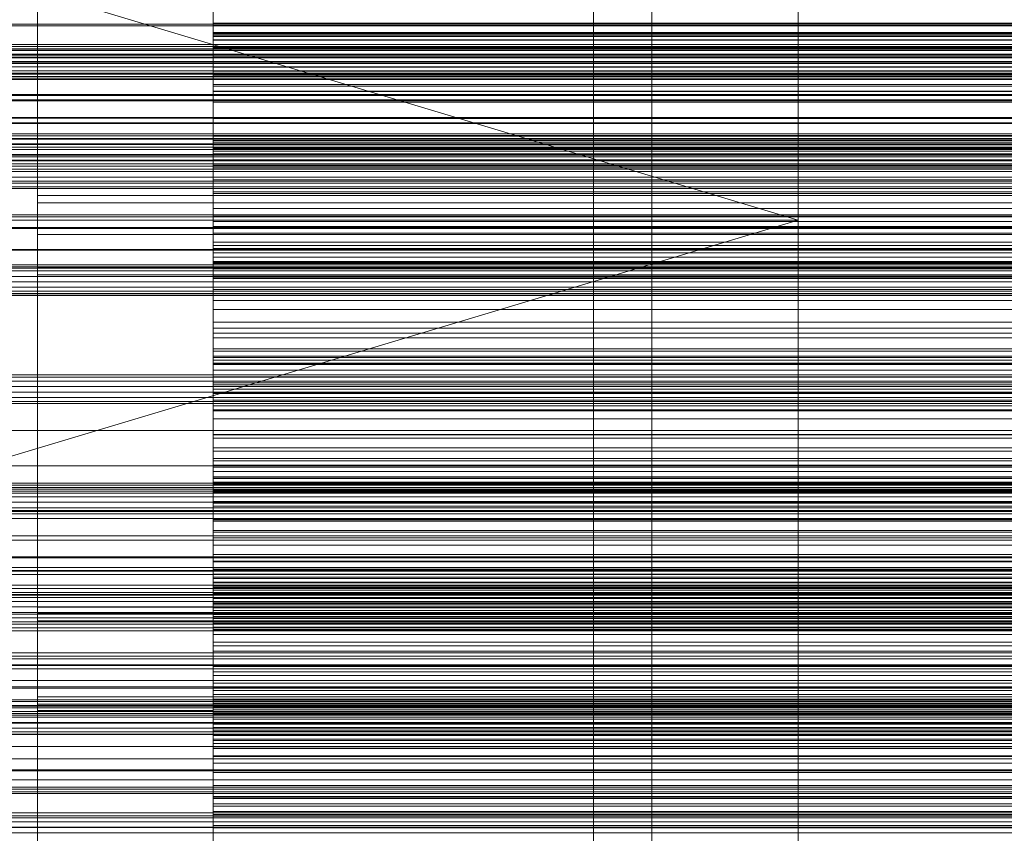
# Model space of a CAD drawing. Header units: millimetres. Extents: x -2233 to 65662, y -50530 to 6847.
# Tile 174 of 256: x 517 to 685, y -34305 to -34166. Entities that reach past the tile are written whole.
import ezdxf

# ---------------------------------------------------------------- set-up
doc = ezdxf.new("R2010")
doc.units = ezdxf.units.MM
for name, color, linetype, lineweight in [('COTAS_O', 1, 'Continuous', 0), ('COTAS_P', 1, 'Continuous', 0), ('frontal_briquetadora', 7, 'Continuous', 0), ('frontal_C03', 7, 'Continuous', 0), ('frontal_mezcladora', 7, 'Continuous', 0), ('frontal_secador', 7, 'Continuous', 0)]:
    doc.layers.add(name, color=color, linetype=linetype, lineweight=lineweight)
doc.dimstyles.new('R19_100', dxfattribs={"dimtxt": 250, "dimasz": 150, "dimexe": 150, "dimexo": 80, "dimgap": 100, "dimtad": 1, "dimtih": 1, "dimtoh": 1, "dimdsep": 46, "dimcen": 0.09, "dimadec": 0, "dimazin": 0, "dimtfac": 1, "dimtdec": 4, "dimtofl": 0, "dimtmove": 0, "dimatfit": 3, "dimfxl": 1, "dimtolj": 1, "dimtzin": 0, "dimarcsym": 0})

# ---------------------------------------------------------------- blocks, each defined once
blk = doc.blocks.new('DIM_R32_39')
at = {"layer": 'COTAS_O'}
for p, q in [((-1725, -33700), (-1575, -33655)), ((1725, -33700), (1575, -33655)), ((-1725, -34400), (-1725, -33700)), ((-1725, -33700), (1725, -33700)), ((-1725, -33700), (-1575, -33745)), ((1725, -33700), (1575, -33745)), ((1725, -34400), (1725, -33700))]:
    blk.add_line(p, q, dxfattribs=at)
blk.add_text('3450 O', height=250, dxfattribs=at).set_placement((0, -33600))
blk = doc.blocks.new('DIM_R32_40')
at = {"layer": 'COTAS_P'}
for p, q in [((-150, -32200), (550, -32200)), ((550, -32200), (505, -32350)), ((550, -34800), (550, -32200)), ((550, -32200), (595, -32350)), ((550, -34800), (505, -34650)), ((550, -34800), (595, -34650)), ((-150, -34800), (550, -34800))]:
    blk.add_line(p, q, dxfattribs=at)
blk.add_text('2600 P', height=250, rotation=90, dxfattribs=at).set_placement((450, -33500))
blk = doc.blocks.new('DIM_R32_43')
at = {"layer": 'COTAS_O'}
for p, q in [((-650, -34200), (-500, -34155)), ((650, -34200), (500, -34155)), ((-650, -34900), (-650, -34200)), ((-650, -34200), (650, -34200)), ((-650, -34200), (-500, -34245)), ((650, -34200), (500, -34245)), ((650, -34900), (650, -34200))]:
    blk.add_line(p, q, dxfattribs=at)
blk.add_text('1300 O', height=250, dxfattribs=at).set_placement((0, -34100))

msp = doc.modelspace()

# ---------------------------------------------------------------- linework, layer by layer
at = {"layer": 'frontal_briquetadora'}
for p, q in [((520, -34166.069), (520, -34151.214)), ((550, -34166.069), (550, -34151.214)), ((520, -34157.775), (520, -34173.231)), ((550, -34157.512), (550, -34166.775)), ((550, -34173.231), (550, -34157.775)), ((520, -34174.744), (520, -34159.169)), ((550, -34168.143), (550, -34158.718)), ((550, -34159.169), (550, -34174.744)), ((550, -34168.422), (550, -34162.055)), ((550, -34166.345), (550, -34163.247)), ((550, -34163.517), (550, -34170.544)), ((550, -34175.223), (550, -34164.444)), ((520, -34182.2), (520, -34166.069)), ((550, -34182.2), (550, -34166.069)), ((550, -34169.27), (550, -34166.345)), ((750, -34166.345), (550, -34166.345)), ((550, -34166.775), (550, -34177.964)), ((550, -34166.775), (750, -34166.775)), ((550, -34167.96), (550, -34167.934)), ((750, -34167.934), (550, -34167.934)), ((550, -34167.934), (550, -34168.143)), ((550, -34168.194), (550, -34167.96)), ((750, -34167.96), (550, -34167.96)), ((750, -34168.143), (550, -34168.143)), ((550, -34168.618), (550, -34168.194)), ((750, -34168.194), (550, -34168.194)), ((550, -34177.146), (550, -34168.422)), ((550, -34168.422), (750, -34168.422)), ((550, -34169.222), (550, -34168.618)), ((750, -34168.618), (550, -34168.618)), ((550, -34169.995), (550, -34169.222)), ((750, -34169.222), (550, -34169.222)), ((550, -34172.006), (550, -34169.27)), ((750, -34169.27), (550, -34169.27)), ((550, -34179.561), (550, -34169.995)), ((750, -34169.995), (550, -34169.995)), ((550, -34170.764), (550, -34170.441)), ((550, -34170.441), (550, -34172.896)), ((550, -34170.441), (750, -34170.441)), ((550, -34170.544), (550, -34179.847)), ((550, -34170.544), (750, -34170.544)), ((550, -34173.853), (550, -34170.764)), ((550, -34170.764), (750, -34170.764)), ((550, -34174.538), (550, -34172.006)), ((750, -34172.006), (550, -34172.006)), ((550, -34172.896), (550, -34178.035)), ((550, -34172.896), (750, -34172.896)), ((520, -34173.231), (520, -34189.88)), ((520, -34191.495), (520, -34174.744)), ((550, -34189.88), (550, -34173.231)), ((550, -34179.589), (550, -34173.853)), ((550, -34173.853), (750, -34173.853)), ((550, -34176.835), (550, -34174.538)), ((750, -34174.538), (550, -34174.538)), ((550, -34174.744), (550, -34191.495)), ((550, -34187.602), (550, -34175.223)), ((550, -34175.223), (750, -34175.223)), ((520, -34178.883), (520, -34177)), ((520, -34178.061), (520, -34177.118)), ((520, -34177.118), (520, -34179.937)), ((520, -34182.729), (520, -34178.061)), ((550, -34186.389), (550, -34176.835)), ((750, -34176.835), (550, -34176.835)), ((550, -34187.891), (550, -34177.146)), ((550, -34177.146), (750, -34177.146)), ((550, -34177.964), (550, -34190.647)), ((550, -34177.964), (750, -34177.964)), ((550, -34178.035), (550, -34185.66)), ((550, -34178.035), (750, -34178.035)), ((520, -34184.46), (520, -34178.883)), ((550, -34182.626), (550, -34179.561)), ((750, -34179.561), (550, -34179.561)), ((550, -34187.752), (550, -34179.589)), ((550, -34179.589), (750, -34179.589)), ((520, -34179.937), (520, -34186.409)), ((550, -34179.847), (550, -34191.067)), ((550, -34179.847), (750, -34179.847)), ((520, -34199.42), (520, -34182.2)), ((520, -34190.943), (520, -34182.729)), ((550, -34199.42), (550, -34182.2)), ((550, -34185.525), (550, -34182.626)), ((750, -34182.626), (550, -34182.626)), ((520, -34186.282), (520, -34184.117)), ((520, -34184.117), (520, -34184.39)), ((520, -34184.39), (520, -34187.047)), ((520, -34193.516), (520, -34184.46)), ((520, -34190.456), (520, -34186.282)), ((520, -34186.409), (520, -34196.286)), ((550, -34188.246), (550, -34185.525)), ((750, -34185.525), (550, -34185.525)), ((550, -34185.66), (550, -34195.479)), ((550, -34185.66), (750, -34185.66)), ((550, -34186.417), (550, -34186.389)), ((750, -34186.389), (550, -34186.389)), ((550, -34186.682), (550, -34186.417)), ((750, -34186.417), (550, -34186.417)), ((520, -34187.047), (520, -34191.561)), ((550, -34187.157), (550, -34186.682)), ((750, -34186.682), (550, -34186.682)), ((550, -34187.826), (550, -34187.157)), ((750, -34187.157), (550, -34187.157)), ((550, -34201.105), (550, -34187.602)), ((550, -34187.602), (750, -34187.602)), ((550, -34198.027), (550, -34187.752)), ((550, -34187.752), (750, -34187.752)), ((550, -34188.675), (550, -34187.826)), ((750, -34187.826), (550, -34187.826)), ((550, -34200.244), (550, -34187.891)), ((550, -34187.891), (750, -34187.891)), ((550, -34190.778), (550, -34188.246)), ((750, -34188.246), (550, -34188.246)), ((520, -34189.88), (520, -34207.527)), ((550, -34189.695), (550, -34188.675)), ((750, -34188.675), (550, -34188.675)), ((550, -34199.367), (550, -34189.695)), ((750, -34189.695), (550, -34189.695)), ((550, -34207.527), (550, -34189.88)), ((520, -34192.727), (520, -34190.313)), ((520, -34195.812), (520, -34190.456)), ((520, -34202.387), (520, -34190.943)), ((520, -34209.225), (520, -34191.495)), ((520, -34191.561), (520, -34197.039)), ((550, -34190.647), (550, -34204.338)), ((550, -34190.647), (750, -34190.647)), ((550, -34193.102), (550, -34190.778)), ((750, -34190.778), (550, -34190.778)), ((550, -34191.067), (550, -34203.774)), ((550, -34191.067), (750, -34191.067)), ((550, -34191.495), (550, -34209.225)), ((520, -34197.076), (520, -34192.727)), ((550, -34195.188), (550, -34193.102)), ((750, -34193.102), (550, -34193.102)), ((520, -34205.704), (520, -34193.516)), ((520, -34195.812), (750, -34195.812)), ((520, -34201.29), (520, -34195.812)), ((520, -34196.286), (520, -34209.187)), ((520, -34198.605), (520, -34196.441)), ((520, -34196.441), (520, -34196.713)), ((550, -34204.848), (550, -34195.188)), ((750, -34195.188), (550, -34195.188)), ((550, -34195.479), (550, -34207.113)), ((550, -34195.479), (750, -34195.479)), ((520, -34196.713), (520, -34199.37)), ((520, -34197.039), (750, -34197.039)), ((520, -34197.039), (520, -34202.395)), ((520, -34202.5), (520, -34197.076)), ((550, -34210.021), (550, -34198.027)), ((550, -34198.027), (750, -34198.027)), ((520, -34202.779), (520, -34198.605)), ((520, -34199.37), (520, -34203.885)), ((520, -34217.526), (520, -34199.42)), ((550, -34202.228), (550, -34199.367)), ((750, -34199.367), (550, -34199.367)), ((550, -34217.526), (550, -34199.42)), ((520, -34205.804), (520, -34201.29)), ((550, -34213.731), (550, -34200.244)), ((550, -34200.244), (750, -34200.244)), ((550, -34208.173), (550, -34201.105)), ((550, -34201.105), (750, -34201.105)), ((520, -34216.621), (520, -34202.387)), ((520, -34202.395), (520, -34206.569)), ((520, -34202.5), (750, -34202.5)), ((520, -34202.5), (520, -34207.924)), ((520, -34208.136), (520, -34202.779)), ((550, -34204.919), (550, -34202.228)), ((750, -34202.228), (550, -34202.228)), ((520, -34203.885), (520, -34209.362)), ((550, -34203.774), (550, -34217.478)), ((550, -34203.774), (750, -34203.774)), ((550, -34204.338), (550, -34218.51)), ((550, -34204.338), (750, -34204.338)), ((550, -34205.112), (550, -34204.848)), ((750, -34204.848), (550, -34204.848)), ((550, -34207.432), (550, -34204.919)), ((750, -34204.919), (550, -34204.919)), ((520, -34220.554), (520, -34205.704)), ((520, -34208.461), (520, -34205.804)), ((520, -34206.569), (520, -34208.734)), ((550, -34205.616), (550, -34205.112)), ((750, -34205.112), (550, -34205.112)), ((550, -34206.333), (550, -34205.616)), ((750, -34205.616), (550, -34205.616)), ((550, -34207.243), (550, -34206.333)), ((750, -34206.333), (550, -34206.333)), ((520, -34207.527), (520, -34225.965)), ((520, -34207.924), (520, -34212.273)), ((520, -34208.136), (750, -34208.136)), ((520, -34213.613), (520, -34208.136)), ((550, -34207.113), (550, -34220.117)), ((550, -34207.113), (750, -34207.113)), ((550, -34208.336), (550, -34207.243)), ((750, -34207.243), (550, -34207.243)), ((550, -34209.753), (550, -34207.432)), ((750, -34207.432), (550, -34207.432)), ((550, -34225.965), (550, -34207.527)), ((550, -34215.272), (550, -34208.173)), ((550, -34208.173), (750, -34208.173)), ((550, -34209.601), (550, -34208.336)), ((750, -34208.336), (550, -34208.336)), ((520, -34208.734), (520, -34208.461)), ((520, -34209.187), (520, -34224.618)), ((520, -34227.726), (520, -34209.225)), ((520, -34209.362), (750, -34209.362)), ((520, -34209.362), (520, -34214.719)), ((550, -34209.225), (550, -34227.726)), ((550, -34219.355), (550, -34209.601)), ((750, -34209.601), (550, -34209.601)), ((550, -34211.863), (550, -34209.753)), ((750, -34209.753), (550, -34209.753)), ((550, -34223.272), (550, -34210.021)), ((550, -34210.021), (750, -34210.021)), ((520, -34212.273), (520, -34214.687)), ((550, -34213.734), (550, -34211.863)), ((750, -34211.863), (550, -34211.863)), ((520, -34218.128), (520, -34213.613)), ((520, -34214.719), (520, -34218.892)), ((550, -34227.834), (550, -34213.731)), ((550, -34223.476), (550, -34213.734)), ((750, -34213.734), (550, -34213.734)), ((520, -34233.1), (520, -34216.621)), ((550, -34222.397), (550, -34215.272)), ((550, -34215.272), (750, -34215.272)), ((520, -34236.305), (520, -34217.526)), ((520, -34220.784), (520, -34218.128)), ((550, -34217.478), (550, -34224.611)), ((550, -34217.478), (750, -34217.478)), ((550, -34236.305), (550, -34217.526)), ((550, -34218.51), (550, -34232.619)), ((550, -34218.51), (750, -34218.51)), ((520, -34218.892), (520, -34221.057)), ((550, -34222.005), (550, -34219.355)), ((750, -34219.355), (550, -34219.355)), ((550, -34220.117), (550, -34233.99)), ((550, -34220.117), (750, -34220.117)), ((520, -34237.497), (520, -34220.554)), ((520, -34221.057), (520, -34220.784)), ((550, -34224.483), (550, -34222.005)), ((750, -34222.005), (550, -34222.005)), ((550, -34229.547), (550, -34222.397)), ((550, -34222.397), (750, -34222.397)), ((550, -34237.271), (550, -34223.272)), ((550, -34223.272), (750, -34223.272)), ((550, -34223.976), (550, -34223.476)), ((750, -34223.476), (550, -34223.476)), ((520, -34224.618), (520, -34241.985)), ((550, -34224.718), (550, -34223.976)), ((750, -34223.976), (550, -34223.976)), ((550, -34226.781), (550, -34224.483)), ((750, -34224.483), (550, -34224.483)), ((550, -34224.611), (550, -34231.767)), ((550, -34224.611), (750, -34224.611)), ((550, -34225.673), (550, -34224.718)), ((750, -34224.718), (550, -34224.718)), ((520, -34225.965), (520, -34244.978)), ((550, -34226.824), (550, -34225.673)), ((750, -34225.673), (550, -34225.673)), ((550, -34244.978), (550, -34225.965)), ((550, -34228.885), (550, -34226.781)), ((750, -34226.781), (550, -34226.781)), ((550, -34228.157), (550, -34226.824)), ((750, -34226.824), (550, -34226.824)), ((520, -34246.782), (520, -34227.726)), ((550, -34227.726), (550, -34246.782)), ((550, -34242.009), (550, -34227.834)), ((550, -34227.834), (750, -34227.834)), ((550, -34229.664), (550, -34228.157)), ((750, -34228.157), (550, -34228.157)), ((550, -34230.777), (550, -34228.885)), ((750, -34228.885), (550, -34228.885)), ((550, -34236.717), (550, -34229.547)), ((550, -34229.547), (750, -34229.547)), ((550, -34239.478), (550, -34229.664)), ((750, -34229.664), (550, -34229.664)), ((550, -34232.427), (550, -34230.777)), ((750, -34230.777), (550, -34230.777)), ((550, -34231.767), (550, -34238.943)), ((550, -34231.767), (750, -34231.767)), ((520, -34251.188), (520, -34233.1)), ((550, -34242.229), (550, -34232.427)), ((750, -34232.427), (550, -34232.427)), ((550, -34232.619), (550, -34236.673)), ((550, -34232.619), (750, -34232.619)), ((550, -34233.99), (550, -34241.171)), ((550, -34233.99), (750, -34233.99)), ((520, -34255.539), (520, -34236.305)), ((550, -34255.539), (550, -34236.305)), ((550, -34236.673), (550, -34240.744)), ((550, -34236.673), (750, -34236.673)), ((550, -34243.904), (550, -34236.717)), ((550, -34236.717), (750, -34236.717)), ((520, -34255.881), (520, -34237.497)), ((550, -34251.479), (550, -34237.271)), ((550, -34237.271), (750, -34237.271)), ((550, -34238.943), (550, -34246.135)), ((550, -34238.943), (750, -34238.943)), ((550, -34241.909), (550, -34239.478)), ((750, -34239.478), (550, -34239.478)), ((520, -34241.985), (520, -34260.62)), ((550, -34240.744), (550, -34244.831)), ((550, -34240.744), (750, -34240.744)), ((550, -34241.171), (550, -34248.367)), ((550, -34241.171), (750, -34241.171)), ((550, -34244.168), (550, -34241.909)), ((750, -34241.909), (550, -34241.909)), ((550, -34246.101), (550, -34242.009)), ((550, -34242.009), (750, -34242.009)), ((550, -34242.963), (550, -34242.229)), ((750, -34242.229), (550, -34242.229)), ((550, -34243.941), (550, -34242.963)), ((750, -34242.963), (550, -34242.963)), ((520, -34244.978), (520, -34264.342)), ((550, -34251.105), (550, -34243.904)), ((550, -34243.904), (750, -34243.904)), ((550, -34245.133), (550, -34243.941)), ((750, -34243.941), (550, -34243.941)), ((550, -34246.246), (550, -34244.168)), ((750, -34244.168), (550, -34244.168)), ((550, -34244.831), (550, -34248.931)), ((550, -34244.831), (750, -34244.831)), ((550, -34264.342), (550, -34244.978)), ((550, -34246.52), (550, -34245.133)), ((750, -34245.133), (550, -34245.133)), ((520, -34266.168), (520, -34246.782)), ((550, -34250.205), (550, -34246.101)), ((550, -34246.101), (750, -34246.101)), ((550, -34246.135), (550, -34253.34)), ((550, -34246.135), (750, -34246.135)), ((550, -34248.128), (550, -34246.246)), ((750, -34246.246), (550, -34246.246)), ((550, -34248.091), (550, -34246.52)), ((750, -34246.52), (550, -34246.52)), ((550, -34246.782), (550, -34266.168)), ((550, -34249.836), (550, -34248.091)), ((750, -34248.091), (550, -34248.091)), ((550, -34249.796), (550, -34248.128)), ((750, -34248.128), (550, -34248.128)), ((550, -34248.367), (550, -34255.575)), ((550, -34248.367), (750, -34248.367)), ((550, -34248.931), (550, -34253.043)), ((550, -34248.931), (750, -34248.931)), ((550, -34251.223), (550, -34249.796)), ((750, -34249.796), (550, -34249.796)), ((550, -34259.686), (550, -34249.836)), ((750, -34249.836), (550, -34249.836)), ((550, -34254.32), (550, -34250.205)), ((550, -34250.205), (750, -34250.205)), ((520, -34270.191), (520, -34251.188)), ((550, -34258.317), (550, -34251.105)), ((550, -34251.105), (750, -34251.105)), ((550, -34261.06), (550, -34251.223)), ((750, -34251.223), (550, -34251.223)), ((550, -34255.598), (550, -34251.479)), ((550, -34251.479), (750, -34251.479)), ((550, -34253.043), (550, -34257.165)), ((550, -34253.043), (750, -34253.043)), ((550, -34253.34), (550, -34260.554)), ((550, -34253.34), (750, -34253.34)), ((520, -34275), (520, -34255.539)), ((550, -34258.445), (550, -34254.32)), ((550, -34254.32), (750, -34254.32)), ((550, -34275), (550, -34255.539)), ((520, -34257.742), (520, -34255.577)), ((520, -34255.577), (520, -34255.85)), ((520, -34255.85), (520, -34258.506)), ((520, -34275), (520, -34255.881)), ((550, -34255.575), (550, -34262.792)), ((550, -34255.575), (750, -34255.575)), ((550, -34259.725), (550, -34255.598)), ((550, -34255.598), (750, -34255.598)), ((550, -34257.165), (550, -34261.296)), ((550, -34257.165), (750, -34257.165)), ((520, -34261.916), (520, -34257.742)), ((520, -34258.506), (520, -34263.021)), ((550, -34265.537), (550, -34258.317)), ((550, -34258.317), (750, -34258.317)), ((550, -34262.577), (550, -34258.445)), ((550, -34258.445), (750, -34258.445)), ((550, -34261.893), (550, -34259.686)), ((750, -34259.686), (550, -34259.686)), ((550, -34263.859), (550, -34259.725)), ((550, -34259.725), (750, -34259.725)), ((550, -34260.554), (550, -34267.776)), ((550, -34260.554), (750, -34260.554)), ((520, -34260.62), (520, -34279.809)), ((520, -34267.272), (520, -34261.916)), ((550, -34262.027), (550, -34261.06)), ((750, -34261.06), (550, -34261.06)), ((550, -34261.296), (550, -34265.432)), ((550, -34261.296), (750, -34261.296)), ((550, -34263.928), (550, -34261.893)), ((750, -34261.893), (550, -34261.893)), ((550, -34263.238), (550, -34262.027)), ((750, -34262.027), (550, -34262.027)), ((520, -34265.227), (520, -34262.813)), ((520, -34263.021), (520, -34268.499)), ((550, -34266.715), (550, -34262.577)), ((550, -34262.577), (750, -34262.577)), ((550, -34262.792), (550, -34270.015)), ((550, -34262.792), (750, -34262.792)), ((550, -34264.664), (550, -34263.238)), ((750, -34263.238), (550, -34263.238)), ((550, -34267.999), (550, -34263.859)), ((550, -34263.859), (750, -34263.859)), ((550, -34265.78), (550, -34263.928)), ((750, -34263.928), (550, -34263.928)), ((520, -34264.342), (520, -34283.832)), ((520, -34269.576), (520, -34265.227)), ((550, -34283.832), (550, -34264.342)), ((550, -34266.286), (550, -34264.664)), ((750, -34264.664), (550, -34264.664)), ((550, -34265.432), (550, -34269.572)), ((550, -34265.432), (750, -34265.432)), ((550, -34272.76), (550, -34265.537)), ((550, -34265.537), (750, -34265.537)), ((550, -34266.168), (520, -34266.168)), ((520, -34285.658), (520, -34266.168)), ((520, -34267.272), (750, -34267.272)), ((520, -34272.75), (520, -34267.272)), ((550, -34267.436), (550, -34265.78)), ((750, -34265.78), (550, -34265.78)), ((550, -34266.168), (550, -34285.658)), ((550, -34268.091), (550, -34266.286)), ((750, -34266.286), (550, -34266.286)), ((550, -34270.857), (550, -34266.715)), ((550, -34266.715), (750, -34266.715)), ((520, -34268.499), (750, -34268.499)), ((520, -34268.499), (520, -34273.855)), ((550, -34268.877), (550, -34267.436)), ((750, -34267.436), (550, -34267.436)), ((550, -34267.776), (550, -34275)), ((550, -34267.776), (750, -34267.776)), ((550, -34272.141), (550, -34267.999)), ((550, -34267.999), (750, -34267.999)), ((550, -34270.069), (550, -34268.091)), ((750, -34268.091), (550, -34268.091)), ((550, -34270.075), (550, -34268.877)), ((750, -34268.877), (550, -34268.877)), ((750, -34270.216), (200, -34270.216)), ((520, -34275), (520, -34269.576)), ((520, -34271.971), (520, -34269.806)), ((520, -34269.806), (520, -34270.079)), ((520, -34270.079), (520, -34272.736)), ((520, -34289.38), (520, -34270.191)), ((750, -34270.191), (520, -34270.191)), ((550, -34269.572), (550, -34273.715)), ((550, -34269.572), (750, -34269.572)), ((550, -34270.015), (550, -34277.24)), ((550, -34270.015), (750, -34270.015)), ((550, -34279.931), (550, -34270.069)), ((750, -34270.069), (550, -34270.069)), ((550, -34279.925), (550, -34270.075)), ((750, -34270.075), (550, -34270.075)), ((520, -34276.145), (520, -34271.971)), ((550, -34275), (550, -34270.857)), ((550, -34270.857), (750, -34270.857)), ((550, -34276.285), (550, -34272.141)), ((550, -34272.141), (750, -34272.141)), ((520, -34272.736), (520, -34277.25)), ((520, -34277.264), (520, -34272.75)), ((520, -34273.855), (520, -34278.029)), ((550, -34279.985), (550, -34272.76)), ((550, -34272.76), (750, -34272.76)), ((550, -34273.715), (550, -34277.859)), ((550, -34273.715), (750, -34273.715)), ((750, -34275), (200, -34275)), ((520, -34275), (750, -34275)), ((520, -34275), (520, -34280.424)), ((520, -34275), (520, -34294.119)), ((550, -34275), (520, -34275)), ((520, -34275), (520, -34294.461)), ((550, -34275), (550, -34282.224)), ((550, -34279.143), (550, -34275)), ((550, -34275), (550, -34294.461)), ((550, -34275), (750, -34275)), ((520, -34281.501), (520, -34276.145)), ((520, -34277.25), (520, -34282.728)), ((520, -34279.921), (520, -34277.264)), ((550, -34280.428), (550, -34276.285)), ((550, -34276.285), (750, -34276.285)), ((550, -34277.24), (550, -34284.463)), ((550, -34277.24), (750, -34277.24)), ((520, -34278.029), (520, -34280.194)), ((550, -34277.859), (550, -34282.001)), ((550, -34277.859), (750, -34277.859)), ((750, -34279.784), (200, -34279.784)), ((750, -34279.809), (520, -34279.809)), ((520, -34279.809), (520, -34298.812)), ((520, -34280.194), (520, -34279.921)), ((520, -34280.424), (520, -34284.773)), ((550, -34283.285), (550, -34279.143)), ((550, -34279.143), (750, -34279.143)), ((750, -34279.925), (550, -34279.925)), ((550, -34279.925), (550, -34281.123)), ((550, -34281.909), (550, -34279.931)), ((750, -34279.931), (550, -34279.931)), ((550, -34287.208), (550, -34279.985)), ((550, -34279.985), (750, -34279.985)), ((550, -34284.568), (550, -34280.428)), ((550, -34280.428), (750, -34280.428)), ((520, -34281.501), (750, -34281.501)), ((520, -34286.979), (520, -34281.501)), ((750, -34281.123), (550, -34281.123)), ((550, -34281.123), (550, -34282.564)), ((550, -34283.714), (550, -34281.909)), ((750, -34281.909), (550, -34281.909)), ((550, -34282.001), (550, -34286.141)), ((550, -34282.001), (750, -34282.001)), ((550, -34282.224), (550, -34289.446)), ((550, -34282.224), (750, -34282.224)), ((520, -34282.728), (750, -34282.728)), ((520, -34282.728), (520, -34288.084)), ((550, -34283.832), (520, -34283.832)), ((520, -34283.832), (520, -34303.218)), ((750, -34282.564), (550, -34282.564)), ((550, -34282.564), (550, -34284.22)), ((550, -34287.423), (550, -34283.285)), ((550, -34283.285), (750, -34283.285)), ((550, -34285.336), (550, -34283.714)), ((750, -34283.714), (550, -34283.714)), ((550, -34303.218), (550, -34283.832)), ((520, -34284.773), (520, -34287.187)), ((520, -34305.022), (520, -34285.658)), ((750, -34284.22), (550, -34284.22)), ((550, -34284.22), (550, -34286.072)), ((550, -34284.463), (550, -34291.683)), ((550, -34284.463), (750, -34284.463)), ((550, -34288.704), (550, -34284.568)), ((550, -34284.568), (750, -34284.568)), ((550, -34286.762), (550, -34285.336)), ((750, -34285.336), (550, -34285.336)), ((550, -34285.658), (550, -34305.022)), ((520, -34291.494), (520, -34286.979)), ((750, -34286.072), (550, -34286.072)), ((550, -34286.072), (550, -34288.107)), ((550, -34286.141), (550, -34290.275)), ((550, -34286.141), (750, -34286.141)), ((550, -34287.973), (550, -34286.762)), ((750, -34286.762), (550, -34286.762)), ((550, -34294.425), (550, -34287.208)), ((550, -34287.208), (750, -34287.208)), ((550, -34291.555), (550, -34287.423)), ((550, -34287.423), (750, -34287.423)), ((520, -34288.084), (520, -34292.258)), ((550, -34288.94), (550, -34287.973)), ((750, -34287.973), (550, -34287.973)), ((750, -34288.107), (550, -34288.107)), ((550, -34288.107), (550, -34290.314)), ((550, -34292.835), (550, -34288.704)), ((550, -34288.704), (750, -34288.704)), ((550, -34298.777), (550, -34288.94)), ((750, -34288.94), (550, -34288.94)), ((520, -34308.015), (520, -34289.38)), ((550, -34289.446), (550, -34296.66)), ((550, -34289.446), (750, -34289.446)), ((550, -34290.275), (550, -34294.402)), ((550, -34290.275), (750, -34290.275)), ((750, -34290.314), (550, -34290.314)), ((550, -34290.314), (550, -34300.164)), ((520, -34294.15), (520, -34291.494)), ((520, -34292.258), (520, -34294.423)), ((550, -34295.68), (550, -34291.555)), ((550, -34291.555), (750, -34291.555)), ((550, -34291.683), (550, -34298.895)), ((550, -34291.683), (750, -34291.683)), ((520, -34294.119), (520, -34312.503)), ((520, -34294.423), (520, -34294.15)), ((550, -34296.957), (550, -34292.835)), ((550, -34292.835), (750, -34292.835)), ((520, -34294.461), (520, -34313.695)), ((550, -34294.402), (550, -34298.521)), ((550, -34294.402), (750, -34294.402)), ((550, -34301.633), (550, -34294.425)), ((550, -34294.425), (750, -34294.425)), ((550, -34294.461), (550, -34313.695)), ((550, -34299.795), (550, -34295.68)), ((550, -34295.68), (750, -34295.68)), ((550, -34296.66), (550, -34303.865)), ((550, -34296.66), (750, -34296.66)), ((550, -34301.069), (550, -34296.957)), ((550, -34296.957), (750, -34296.957)), ((520, -34298.812), (520, -34316.9)), ((550, -34298.521), (550, -34312.729)), ((550, -34298.521), (750, -34298.521)), ((750, -34298.777), (550, -34298.777)), ((550, -34298.777), (550, -34300.204)), ((550, -34298.895), (550, -34306.096)), ((550, -34298.895), (750, -34298.895)), ((550, -34303.899), (550, -34299.795)), ((550, -34299.795), (750, -34299.795)), ((750, -34300.164), (550, -34300.164)), ((550, -34300.164), (550, -34301.909)), ((750, -34300.204), (550, -34300.204)), ((550, -34300.204), (550, -34301.872)), ((550, -34305.169), (550, -34301.069)), ((550, -34301.069), (750, -34301.069)), ((550, -34308.829), (550, -34301.633)), ((550, -34301.633), (750, -34301.633)), ((750, -34301.872), (550, -34301.872)), ((550, -34301.872), (550, -34303.754)), ((750, -34301.909), (550, -34301.909)), ((550, -34301.909), (550, -34303.48)), ((520, -34303.218), (520, -34322.274)), ((550, -34322.274), (550, -34303.218)), ((750, -34303.48), (550, -34303.48)), ((550, -34303.48), (550, -34304.867)), ((750, -34303.754), (550, -34303.754)), ((550, -34303.754), (550, -34305.832)), ((550, -34303.865), (550, -34311.057)), ((550, -34303.865), (750, -34303.865)), ((550, -34307.991), (550, -34303.899)), ((550, -34303.899), (750, -34303.899))]:
    msp.add_line(p, q, dxfattribs=at)
at = {"layer": 'frontal_C03'}
for p, q in [((1250, -34166.546), (-1250, -34166.546)), ((1250, -34166.832), (-1250, -34166.832)), ((1496, -34170.757), (-1496, -34170.757)), ((1496, -34170.784), (-1496, -34170.784)), ((1250, -34169.972), (-1250, -34169.972)), ((1250, -34170.359), (-1250, -34170.359)), ((1250, -34171.024), (-1250, -34171.024)), ((1496, -34171.676), (-1496, -34171.676)), ((1496, -34171.703), (-1496, -34171.703)), ((1496, -34172.225), (-1496, -34172.225)), ((1496, -34172.302), (-1496, -34172.302)), ((-1250, -34171.957), (1250, -34171.957)), ((1250, -34172.898), (-1250, -34172.898)), ((1496, -34173.144), (-1496, -34173.144)), ((1496, -34173.22), (-1496, -34173.22)), ((1250, -34173.831), (-1250, -34173.831)), ((1250, -34174.497), (-1250, -34174.497)), ((1496, -34174.965), (-1496, -34174.965)), ((1496, -34175.08), (-1496, -34175.08)), ((1496, -34175.884), (-1496, -34175.884)), ((1496, -34175.998), (-1496, -34175.998)), ((1250, -34174.883), (-1250, -34174.883)), ((1250, -34175.038), (-1250, -34175.038)), ((-1250, -34175.47), (1250, -34175.47)), ((1250, -34175.532), (-1250, -34175.532)), ((-1250, -34175.87), (1250, -34175.87)), ((1496, -34178.56), (-1496, -34178.56)), ((-1496, -34178.695), (1496, -34178.695)), ((1496, -34179.478), (-1496, -34179.478)), ((-1496, -34179.613), (1496, -34179.613)), ((1496, -34182.461), (-1496, -34182.461)), ((1496, -34182.596), (-1496, -34182.596)), ((1496, -34183.38), (-1496, -34183.38)), ((1496, -34183.515), (-1496, -34183.515)), ((1496, -34186.076), (-1496, -34186.076)), ((1496, -34186.191), (-1496, -34186.191)), ((1250, -34185.287), (-1250, -34185.287)), ((1250, -34185.624), (-1250, -34185.624)), ((1496, -34186.995), (-1496, -34186.995)), ((1496, -34187.109), (-1496, -34187.109)), ((1250, -34187.524), (-1250, -34187.524)), ((1250, -34187.955), (-1250, -34187.955)), ((1496, -34188.854), (-1496, -34188.854)), ((1496, -34188.931), (-1496, -34188.931)), ((1496, -34189.773), (-1496, -34189.773)), ((1496, -34189.849), (-1496, -34189.849)), ((1250, -34188.806), (-1250, -34188.806)), ((1250, -34189.192), (-1250, -34189.192)), ((1250, -34189.858), (-1250, -34189.858)), ((1496, -34190.372), (-1496, -34190.372)), ((1496, -34190.399), (-1496, -34190.399)), ((1496, -34191.291), (-1496, -34191.291)), ((1496, -34191.318), (-1496, -34191.318)), ((-1250, -34190.791), (1250, -34190.791)), ((1250, -34191.732), (-1250, -34191.732)), ((1250, -34192.665), (-1250, -34192.665)), ((1250, -34193.331), (-1250, -34193.331)), ((1250, -34193.717), (-1250, -34193.717)), ((1250, -34194.324), (-1250, -34194.324)), ((1250, -34194.61), (-1250, -34194.61)), ((1250, -34199.092), (-1250, -34199.092)), ((1250, -34199.458), (-1250, -34199.458)), ((1250, -34201.269), (-1250, -34201.269)), ((1250, -34201.46), (-1250, -34201.46)), ((1250, -34205.064), (-1250, -34205.064)), ((1250, -34205.131), (-1250, -34205.131)), ((1250, -34207.64), (-1250, -34207.64)), ((1250, -34207.981), (-1250, -34207.981)), ((1250, -34208.026), (-1250, -34208.026)), ((1250, -34208.225), (-1250, -34208.225)), ((1250, -34208.692), (-1250, -34208.692)), ((-1250, -34209.625), (1250, -34209.625)), ((1250, -34210.566), (-1250, -34210.566)), ((1250, -34211.499), (-1250, -34211.499)), ((1250, -34212.164), (-1250, -34212.164)), ((1250, -34212.551), (-1250, -34212.551)), ((1250, -34212.838), (-1250, -34212.838)), ((1250, -34212.924), (-1250, -34212.924)), ((1250, -34226.474), (-1250, -34226.474)), ((1250, -34226.86), (-1250, -34226.86)), ((1250, -34227.526), (-1250, -34227.526)), ((-1250, -34228.458), (1250, -34228.458)), ((1250, -34229.4), (-1250, -34229.4)), ((1250, -34230.332), (-1250, -34230.332)), ((1250, -34230.998), (-1250, -34230.998)), ((1250, -34231.384), (-1250, -34231.384)), ((1250, -34245.308), (-1250, -34245.308)), ((1250, -34245.694), (-1250, -34245.694)), ((1250, -34246.36), (-1250, -34246.36)), ((-1250, -34247.292), (1250, -34247.292)), ((1250, -34248.234), (-1250, -34248.234)), ((1250, -34249.166), (-1250, -34249.166)), ((1250, -34249.832), (-1250, -34249.832)), ((1250, -34250.218), (-1250, -34250.218)), ((1250, -34264.142), (-1250, -34264.142)), ((1250, -34264.528), (-1250, -34264.528)), ((1250, -34265.194), (-1250, -34265.194)), ((-1250, -34266.126), (1250, -34266.126)), ((1250, -34267.068), (-1250, -34267.068)), ((1250, -34268), (-1250, -34268)), ((1250, -34268.666), (-1250, -34268.666)), ((1250, -34269.052), (-1250, -34269.052)), ((1250, -34282.976), (-1250, -34282.976)), ((1250, -34283.362), (-1250, -34283.362)), ((1250, -34284.028), (-1250, -34284.028)), ((-1250, -34284.96), (1250, -34284.96)), ((1250, -34285.902), (-1250, -34285.902)), ((1250, -34286.834), (-1250, -34286.834)), ((1250, -34287.5), (-1250, -34287.5)), ((1250, -34287.886), (-1250, -34287.886)), ((1250, -34301.81), (-1250, -34301.81)), ((1250, -34302.196), (-1250, -34302.196)), ((1250, -34302.862), (-1250, -34302.862)), ((-1250, -34303.794), (1250, -34303.794)), ((1250, -34304.736), (-1250, -34304.736))]:
    msp.add_line(p, q, dxfattribs=at)
at = {"layer": 'frontal_mezcladora'}
for p, q in [((625, -34725), (625, -33700)), ((650, -34725), (650, -33700)), ((615, -34760), (615, -33730)), ((625, -34725), (625, -33730)), ((650, -34760), (650, -33730))]:
    msp.add_line(p, q, dxfattribs=at)
at = {"layer": 'frontal_secador'}
for p, q in [((-1250, -34236), (1250, -34236)), ((-1250, -34242), (1250, -34242)), ((-1250, -34245), (1250, -34245)), ((1250, -34246), (-1250, -34246)), ((-1250, -34246.659), (1250, -34246.659)), ((1250, -34249.659), (-1250, -34249.659)), ((-1250, -34251), (1250, -34251)), ((1250, -34254), (-1250, -34254)), ((-1250, -34254.728), (1250, -34254.728)), ((-1250, -34257.588), (1250, -34257.588)), ((1250, -34257.611), (-1250, -34257.611)), ((1250, -34257.728), (-1250, -34257.728)), ((-1250, -34259.387), (1250, -34259.387)), ((1250, -34259.918), (-1250, -34259.918)), ((-1250, -34260), (1250, -34260)), ((1250, -34260.588), (-1250, -34260.588)), ((1250, -34262.387), (-1250, -34262.387)), ((1250, -34263), (-1250, -34263)), ((-1250, -34263.65), (1250, -34263.65)), ((1250, -34264), (-1250, -34264)), ((1250, -34267.382), (-1250, -34267.382)), ((-1250, -34268), (1250, -34268)), ((1250, -34269.689), (-1250, -34269.689)), ((1250, -34274), (-1250, -34274)), ((1250, -34274.545), (-1250, -34274.545)), ((1250, -34276), (-1250, -34276)), ((1250, -34276.144), (-1250, -34276.144)), ((1250, -34276.709), (-1250, -34276.709)), ((1250, -34278.686), (-1250, -34278.686)), ((1250, -34280), (-1250, -34280)), ((1320, -34282), (-1320, -34282)), ((1320, -34282.273), (-1320, -34282.273)), ((1250, -34282), (-1250, -34282)), ((1320, -34283.072), (-1320, -34283.072)), ((1320, -34284.343), (-1320, -34284.343)), ((1250, -34284.651), (-1250, -34284.651)), ((1250, -34285.859), (-1250, -34285.859)), ((1320, -34286), (-1320, -34286)), ((-1250, -34286), (1250, -34286)), ((1320, -34287.929), (-1320, -34287.929)), ((-1320, -34290), (1320, -34290)), ((-1250, -34290), (1250, -34290)), ((1320, -34292.071), (-1320, -34292.071)), ((1320, -34294), (-1320, -34294)), ((1250, -34294.141), (-1250, -34294.141)), ((1320, -34295.657), (-1320, -34295.657)), ((1320, -34296.928), (-1320, -34296.928)), ((1250, -34297.285), (-1250, -34297.285)), ((1320, -34297.727), (-1320, -34297.727)), ((1320, -34298), (-1320, -34298)), ((1250, -34298), (-1250, -34298)), ((1250, -34301.314), (-1250, -34301.314)), ((1250, -34303.856), (-1250, -34303.856))]:
    msp.add_line(p, q, dxfattribs=at)

# ---------------------------------------------------------------- dimensions: what is measured, and where the dimension line sits
at = {"layer": 'COTAS_O'}
for p1, p2, picture, middle in [((-1725, -34400), (1725, -34400), 'DIM_R32_39', (0, -33700)), ((-650, -34900), (650, -34900), 'DIM_R32_43', (0, -34200))]:
    dim = msp.add_aligned_dim(p1=p1, p2=p2, distance=700, text='<> O', dimstyle='R19_100', dxfattribs=at)
    dim.commit()
    dim.dimension.update_dxf_attribs({"geometry": picture, "text_midpoint": middle})
at = {"layer": 'COTAS_P'}
dim = msp.add_aligned_dim(p1=(-150, -34800), p2=(-150, -32200), distance=-700, text='<> P', dimstyle='R19_100', dxfattribs=at)
dim.commit()
dim.dimension.update_dxf_attribs({"geometry": 'DIM_R32_40', "text_midpoint": (550, -33500)})

doc.saveas('drawing.dxf')
